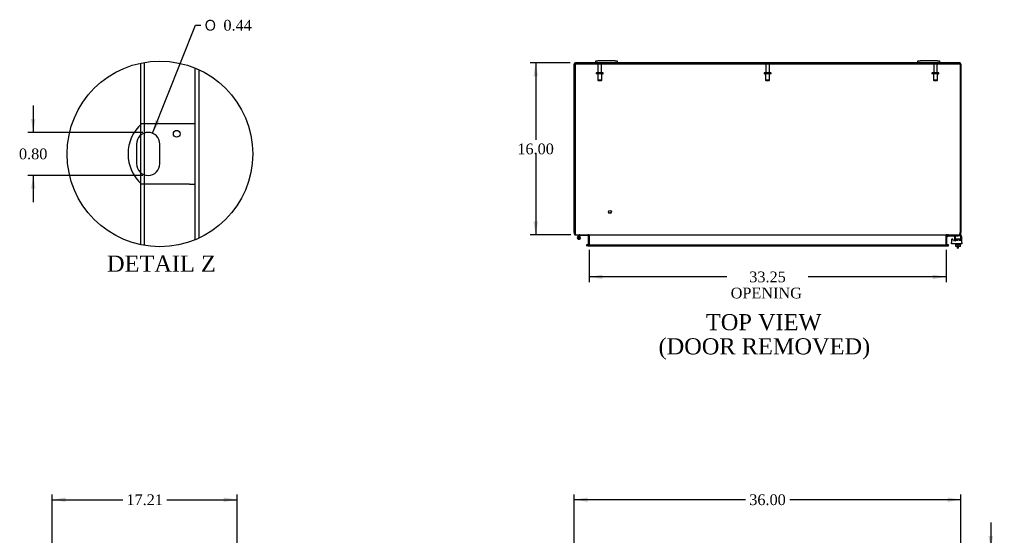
# Model space of a CAD drawing. Header units: inches. Extents: x 9 to 238, y 4 to 159.
# Tile 5 of 10: x 12 to 103, y 100 to 148. Entities that reach past the tile are written whole.
import ezdxf
from ezdxf.enums import TextEntityAlignment as Align

# ---------------------------------------------------------------- set-up
doc = ezdxf.new("R2010")
doc.units = ezdxf.units.IN
doc.header["$MEASUREMENT"] = 0
doc.layers.get('0').update_dxf_attribs({"linetype": 'CONTINUOUS'})
for name, color, linetype in [('COM40153-1', 7, 'CONTINUOUS'), ('COM42667', 7, 'CONTINUOUS'), ('COM42780', 7, 'CONTINUOUS'), ('COM48466', 7, 'CONTINUOUS'), ('COM70236-4', 7, 'CONTINUOUS'), ('DEFAULT', 7, 'CONTINUOUS'), ('FET07710', 7, 'CONTINUOUS'), ('HNG10620-44B', 7, 'CONTINUOUS'), ('HNG10620-44P', 7, 'CONTINUOUS'), ('SCC19011', 7, 'CONTINUOUS'), ('STD21878', 7, 'CONTINUOUS'), ('STD26094', 7, 'CONTINUOUS'), ('WAF25035', 7, 'CONTINUOUS')]:
    doc.layers.add(name, color=color, linetype=linetype)
doc.styles.add('SEACAD_SOLID_EDGE_ANSI1_SY', font='txt')
doc.styles.add('SEACAD_TIMES_NEW_ROMAN', font='times.ttf')

# ---------------------------------------------------------------- blocks, each defined once
blk = doc.blocks.new('GDIMGGROUP2')
at = {"layer": 'DEFAULT', "linetype": 'Continuous'}
for points in [[(15.905, 103.327), (14.655, 103.119), (15.905, 102.911)], [(30.615, 103.327), (30.615, 102.911), (31.865, 103.119)]]:
    blk.add_hatch(color=136, dxfattribs=at).paths.add_polyline_path(points)
at = {"layer": 'DEFAULT', "color": 136, "linetype": 'Continuous'}
for p, q in [((14.655, 98.925), (14.655, 103.619)), ((31.865, 97.992), (31.865, 103.619)), ((14.655, 103.119), (21.204, 103.119)), ((25.316, 103.119), (31.865, 103.119))]:
    blk.add_line(p, q, dxfattribs=at)
at = {"layer": 'DEFAULT', "color": 136, "linetype": 'Continuous', "style": 'SEACAD_TIMES_NEW_ROMAN'}
blk.add_text('17.21', height=1, dxfattribs=at).set_placement((21.554, 103.619), align=Align.TOP_LEFT)
blk = doc.blocks.new('GDIMGGROUP9')
at = {"layer": 'DEFAULT', "linetype": 'Continuous'}
for points in [[(102.226, 99.747), (101.809, 99.747), (102.018, 98.497)], [(102.226, 93.651), (102.018, 94.901), (101.809, 93.651)]]:
    blk.add_hatch(color=136, dxfattribs=at).paths.add_polyline_path(points)
at = {"layer": 'DEFAULT', "color": 136, "linetype": 'Continuous'}
for p, q in [((102.018, 100.997), (102.018, 98.497)), ((99.639, 98.497), (102.518, 98.497)), ((99.671, 94.901), (102.518, 94.901)), ((102.018, 94.901), (102.018, 92.401))]:
    blk.add_line(p, q, dxfattribs=at)
at = {"layer": 'DEFAULT', "color": 136, "linetype": 'Continuous', "style": 'SEACAD_TIMES_NEW_ROMAN'}
for s, p in [('3.60', (100.691, 97.966)), ('TYP', (100.62, 96.466))]:
    blk.add_text(s, height=1, dxfattribs=at).set_placement(p, align=Align.TOP_LEFT)
blk = doc.blocks.new('GDIMGGROUP18')
at = {"layer": 'DEFAULT', "linetype": 'Continuous'}
for points in [[(59.443, 142.524), (59.86, 142.524), (59.651, 143.774)], [(59.443, 129.024), (59.651, 127.774), (59.86, 129.024)]]:
    blk.add_hatch(color=136, dxfattribs=at).paths.add_polyline_path(points)
at = {"layer": 'DEFAULT', "color": 136, "linetype": 'Continuous'}
for p, q in [((62.848, 143.774), (59.151, 143.774)), ((59.651, 143.774), (59.651, 136.624)), ((59.651, 135.274), (59.651, 127.774)), ((62.917, 127.774), (59.151, 127.774))]:
    blk.add_line(p, q, dxfattribs=at)
at = {"layer": 'DEFAULT', "color": 136, "linetype": 'Continuous', "style": 'SEACAD_TIMES_NEW_ROMAN'}
blk.add_text('16.00', height=1, dxfattribs=at).set_placement((57.945, 136.274), align=Align.TOP_LEFT)
blk = doc.blocks.new('GDIMGGROUP19')
at = {"layer": 'DEFAULT', "linetype": 'Continuous'}
for points in [[(65.865, 123.652), (65.865, 124.069), (64.615, 123.86)], [(96.615, 123.652), (97.865, 123.86), (96.615, 124.069)]]:
    blk.add_hatch(color=136, dxfattribs=at).paths.add_polyline_path(points)
at = {"layer": 'DEFAULT', "color": 136, "linetype": 'Continuous'}
for p, q in [((64.615, 126.369), (64.615, 123.36)), ((97.865, 126.369), (97.865, 123.36)), ((77.454, 123.86), (64.615, 123.86)), ((97.865, 123.86), (85.026, 123.86))]:
    blk.add_line(p, q, dxfattribs=at)
at = {"layer": 'DEFAULT', "color": 136, "linetype": 'Continuous', "style": 'SEACAD_TIMES_NEW_ROMAN'}
for s, p in [('33.25', (79.534, 124.36)), ('OPENING ', (77.804, 122.86))]:
    blk.add_text(s, height=1, dxfattribs=at).set_placement(p, align=Align.TOP_LEFT)
blk = doc.blocks.new('GDIMGGROUP21')
at = {"layer": 'DEFAULT', "linetype": 'Continuous'}
for points in [[(64.49, 103.327), (63.24, 103.119), (64.49, 102.911)], [(97.99, 103.327), (97.99, 102.911), (99.24, 103.119)]]:
    blk.add_hatch(color=136, dxfattribs=at).paths.add_polyline_path(points)
at = {"layer": 'DEFAULT', "color": 136, "linetype": 'Continuous'}
for p, q in [((63.24, 98.896), (63.24, 103.619)), ((99.24, 98.896), (99.24, 103.619)), ((79.184, 103.119), (63.24, 103.119)), ((99.24, 103.119), (83.296, 103.119))]:
    blk.add_line(p, q, dxfattribs=at)
at = {"layer": 'DEFAULT', "color": 136, "linetype": 'Continuous', "style": 'SEACAD_TIMES_NEW_ROMAN'}
blk.add_text('36.00', height=1, dxfattribs=at).set_placement((79.534, 103.619), align=Align.TOP_LEFT)
blk = doc.blocks.new('GDIMGGROUP26')
at = {"layer": 'DEFAULT', "linetype": 'Continuous'}
for points in [[(12.668, 138.56), (12.876, 137.31), (13.085, 138.56)], [(12.668, 132.06), (13.085, 132.06), (12.876, 133.31)]]:
    blk.add_hatch(color=136, dxfattribs=at).paths.add_polyline_path(points)
at = {"layer": 'DEFAULT', "color": 136, "linetype": 'Continuous'}
for p, q in [((12.876, 139.81), (12.876, 137.31)), ((23.077, 137.31), (12.376, 137.31)), ((23.077, 133.31), (12.376, 133.31)), ((12.876, 133.31), (12.876, 130.81))]:
    blk.add_line(p, q, dxfattribs=at)
at = {"layer": 'DEFAULT', "color": 136, "linetype": 'Continuous', "style": 'SEACAD_TIMES_NEW_ROMAN'}
blk.add_text('0.80', height=1, dxfattribs=at).set_placement((11.549, 135.81), align=Align.TOP_LEFT)
blk = doc.blocks.new('GDIMGGROUP27')
at = {"layer": 'DEFAULT', "linetype": 'Continuous'}
blk.add_hatch(color=136, dxfattribs=at).paths.add_polyline_path([(24.251, 138.47), (23.981, 137.232), (24.638, 138.316)])
at = {"layer": 'DEFAULT', "color": 136, "linetype": 'Continuous'}
for p, q in [((23.981, 137.232), (27.993, 147.284)), ((27.993, 147.284), (28.493, 147.284))]:
    blk.add_line(p, q, dxfattribs=at)
for s, style, p in [('O', 'SEACAD_SOLID_EDGE_ANSI1_SY', (28.843, 147.784)), ('0.44', 'SEACAD_TIMES_NEW_ROMAN', (30.583, 147.784))]:
    blk.add_text(s, height=1, dxfattribs=dict(at, style=style)).set_placement(p, align=Align.TOP_LEFT)

msp = doc.modelspace()

# ---------------------------------------------------------------- linework, layer by layer
at = {"color": 7}
msp.add_circle((24.669, 135.31), 8.636, dxfattribs=at)
at = {"layer": 'COM40153-1', "color": 7}
for p, q in [((27.411, 138.122), (22.971, 138.122)), ((27.951, 138.122), (27.411, 138.122)), ((22.484, 136.217), (22.484, 134.402)), ((24.669, 134.402), (24.669, 136.217)), ((27.411, 132.497), (22.971, 132.497)), ((27.411, 132.497), (27.951, 132.497)), ((98.918, 126.524), (98.918, 126.702)), ((98.918, 126.524), (98.99, 126.524)), ((98.99, 126.702), (98.99, 126.524))]:
    msp.add_line(p, q, dxfattribs=at)
msp.add_circle((26.232, 137.187), 0.312, dxfattribs=at)
for centre, radius, start, end in [((25.451, 135.31), 3.75, 131.40962, 228.59038), ((23.577, 136.217), 1.092, 0, 180), ((23.577, 134.402), 1.092, 180, 0)]:
    msp.add_arc(centre, radius, start, end, dxfattribs=at)
at = {"layer": 'COM42667', "color": 7}
for p, q in [((98.65, 127.554), (98.65, 127.294)), ((99.336, 127.071), (99.336, 127.554)), ((98.366, 127.327), (98.366, 127.071)), ((98.366, 126.928), (98.366, 127.071)), ((99.336, 126.928), (98.366, 126.928)), ((98.539, 127.262), (98.476, 127.359)), ((99.336, 127.071), (99.336, 126.928))]:
    msp.add_line(p, q, dxfattribs=at)
for centre, radius, start, end in [((98.775, 127.554), 0.125, 90, 180), ((99.211, 127.554), 0.125, 0, 90), ((98.426, 127.327), 0.06, 32.84551, 180), ((98.59, 127.294), 0.06, 212.84551, 0)]:
    msp.add_arc(centre, radius, start, end, dxfattribs=at)
at = {"layer": 'COM42780', "color": 7}
for p, q in [((97.937, 127.682), (97.988, 127.732)), ((97.937, 127.682), (98.004, 127.614)), ((98.004, 127.614), (98.055, 127.665)), ((98.089, 127.679), (98.987, 127.679)), ((98.122, 127.68), (98.122, 127.679)), ((98.122, 127.68), (98.182, 127.68)), ((98.182, 127.68), (98.182, 127.679)), ((98.182, 127.68), (98.21, 127.68)), ((98.21, 127.68), (98.21, 127.679)), ((98.21, 127.68), (98.372, 127.68)), ((98.323, 127.68), (98.323, 127.679)), ((98.372, 127.68), (98.372, 127.679)), ((98.737, 127.344), (98.737, 127.758)), ((99.237, 127.679), (98.987, 127.679)), ((99.132, 127.774), (99.237, 127.774)), ((99.237, 127.774), (99.237, 127.679)), ((99.237, 127.676), (99.237, 127.679)), ((99.237, 127.632), (99.237, 127.679)), ((99.237, 127.342), (99.237, 127.632)), ((98.737, 127.297), (98.987, 127.297)), ((98.737, 127.202), (98.737, 127.288)), ((98.737, 127.202), (98.753, 127.202)), ((98.792, 127.392), (99.182, 127.392)), ((98.792, 127.392), (98.792, 127.313)), ((98.792, 127.309), (98.792, 127.297)), ((98.862, 127.202), (98.862, 127.392)), ((98.881, 127.392), (98.881, 127.202)), ((99.094, 127.202), (99.094, 127.392)), ((99.112, 127.202), (99.112, 127.392)), ((99.182, 127.297), (99.182, 127.335)), ((99.197, 127.202), (99.208, 127.202)), ((99.237, 127.202), (99.237, 127.342))]:
    msp.add_line(p, q, dxfattribs=at)
for radius in [0.143, 0.048]:
    msp.add_arc((98.089, 127.631), radius, 90, 135, dxfattribs=at)
msp.add_ellipse((98.487, 126.674), major_axis=(0, 14.322), ratio=0.017455, start_param=-1.524085, end_param=-1.503851, dxfattribs=at)
msp.add_open_spline([(98.734, 127.671), (98.734, 127.673), (98.733, 127.674), (98.732, 127.678), (98.73, 127.679), (98.728, 127.679)], degree=3, knots=[0.6179659, 0.6179659, 0.6179659, 0.6179659, 0.75, 0.75, 1, 1, 1, 1], dxfattribs=at)
at = {"layer": 'COM48466', "color": 7}
for p, q in [((22.886, 138.045), (22.886, 143.76)), ((23.246, 138.122), (23.246, 143.828)), ((27.951, 127.322), (27.951, 143.298)), ((28.311, 127.479), (28.311, 143.14)), ((63.24, 128), (63.24, 143.666)), ((65.24, 143.774), (63.348, 143.774)), ((95.24, 143.774), (67.24, 143.774)), ((99.132, 143.774), (97.24, 143.774)), ((99.24, 143.666), (99.24, 128)), ((22.886, 137.064), (22.886, 138.045)), ((23.246, 137.259), (23.246, 138.122)), ((22.886, 133.555), (22.886, 137.064)), ((23.246, 133.361), (23.246, 137.259)), ((22.886, 132.574), (22.886, 133.555)), ((23.246, 132.497), (23.246, 133.361)), ((22.886, 126.859), (22.886, 132.574)), ((23.246, 126.791), (23.246, 132.497)), ((63.24, 128), (63.24, 127.882)), ((63.312, 127.882), (63.24, 127.882)), ((63.312, 128), (63.312, 127.882)), ((63.348, 127.846), (63.329, 127.852)), ((63.348, 127.846), (63.348, 127.774)), ((63.348, 127.774), (63.417, 127.774)), ((64.542, 127.748), (64.604, 127.766)), ((64.543, 127.738), (64.543, 126.869)), ((64.615, 127.738), (64.615, 126.869)), ((97.865, 127.738), (97.865, 126.869)), ((97.939, 127.748), (97.876, 127.766)), ((97.937, 126.869), (97.937, 127.738)), ((99.063, 127.774), (99.132, 127.774)), ((99.132, 127.846), (99.152, 127.852)), ((99.132, 127.846), (99.132, 127.774)), ((99.168, 127.882), (99.168, 128)), ((99.168, 127.882), (99.24, 127.882)), ((99.24, 127.882), (99.24, 128)), ((64.456, 126.833), (64.385, 126.833)), ((64.385, 126.833), (64.385, 126.761)), ((64.456, 126.761), (64.385, 126.761)), ((64.48, 126.833), (64.456, 126.833)), ((64.48, 126.761), (64.456, 126.761)), ((64.541, 126.857), (64.592, 126.839)), ((97.939, 126.857), (97.889, 126.839)), ((98.025, 126.833), (98.001, 126.833)), ((98.001, 126.761), (98.025, 126.761)), ((98.095, 126.833), (98.025, 126.833)), ((98.025, 126.761), (98.095, 126.761)), ((98.095, 126.761), (98.095, 126.833))]:
    msp.add_line(p, q, dxfattribs=at)
for centre, radius, start, end in [((63.348, 143.666), 0.108, 90, 180), ((99.132, 143.666), 0.108, 0, 90), ((63.348, 127.882), 0.108, 180, 237.35691), ((63.348, 127.883), 0.109, 237.44818, 269.9087), ((63.348, 127.882), 0.036, 180, 237.3569), ((64.507, 127.738), 0.036, 16.22048, 90), ((64.507, 127.738), 0.036, 0, 16.22048), ((64.507, 127.738), 0.108, 0, 16.22048), ((97.973, 127.738), 0.108, 163.77952, 180), ((97.973, 127.738), 0.036, 163.77952, 180), ((97.973, 127.738), 0.036, 90.0001, 163.77941), ((99.132, 127.882), 0.108, 270, 302.64312), ((99.132, 127.882), 0.036, 302.6431, 0), ((99.132, 127.882), 0.108, 302.64308, 0), ((64.507, 126.869), 0.036, 270, 340.21791), ((64.507, 126.869), 0.036, 340.21791, 0), ((64.507, 126.869), 0.108, 347.00131, 0), ((97.973, 126.869), 0.108, 180, 192.99869), ((97.973, 126.869), 0.036, 180, 199.78209), ((97.973, 126.869), 0.036, 199.78217, 269.99992)]:
    msp.add_arc(centre, radius, start, end, dxfattribs=at)
at = {"layer": 'COM70236-4', "color": 7}
for p, q in [((63.312, 143.702), (99.168, 143.702)), ((63.312, 143.702), (63.312, 128)), ((99.168, 143.702), (99.168, 128)), ((63.417, 127.774), (99.063, 127.774)), ((64.64, 127.748), (64.64, 127.738)), ((64.64, 126.869), (64.64, 127.738)), ((97.84, 127.738), (97.84, 127.748)), ((97.84, 127.738), (97.84, 126.869)), ((64.52, 126.833), (64.48, 126.833)), ((64.48, 126.833), (64.48, 126.761)), ((64.52, 126.761), (64.48, 126.761)), ((64.52, 126.833), (97.961, 126.833)), ((64.52, 126.761), (97.961, 126.761)), ((64.64, 126.869), (64.64, 126.857)), ((97.84, 126.857), (97.84, 126.869)), ((98.001, 126.833), (97.961, 126.833)), ((98.001, 126.761), (97.961, 126.761)), ((98.001, 126.761), (98.001, 126.833))]:
    msp.add_line(p, q, dxfattribs=at)
for centre, radius, start, end in [((63.562, 128), 0.25, 180, 208.15463), ((63.556, 127.927), 0.219, 191.93447, 218.52833), ((63.421, 127.821), 0.0474, 219.5351, 265.4044), ((64.557, 127.631), 0.144, 54.83346, 86.51169), ((97.923, 127.631), 0.144, 93.48831, 125.16654), ((99.059, 127.821), 0.0474, 274.59556, 320.46489), ((98.925, 127.927), 0.219, 321.47168, 348.06552), ((98.918, 128), 0.25, 331.84537, 0), ((64.548, 127.023), 0.19, 272.31785, 299.10882), ((97.933, 127.023), 0.19, 240.89118, 267.68215)]:
    msp.add_arc(centre, radius, start, end, dxfattribs=at)
at = {"layer": 'FET07710', "color": 7}
for p, q in [((65.24, 143.961), (65.428, 143.961)), ((65.24, 143.774), (65.24, 143.961)), ((67.053, 143.961), (65.428, 143.961)), ((67.053, 143.961), (67.24, 143.961)), ((67.24, 143.961), (67.24, 143.774)), ((95.24, 143.961), (95.428, 143.961)), ((95.24, 143.774), (95.24, 143.961)), ((97.053, 143.961), (95.428, 143.961)), ((97.053, 143.961), (97.24, 143.961)), ((97.24, 143.961), (97.24, 143.774)), ((65.428, 143.774), (65.24, 143.774)), ((67.053, 143.774), (65.428, 143.774)), ((67.24, 143.774), (67.053, 143.774)), ((95.428, 143.774), (95.24, 143.774)), ((97.053, 143.774), (95.428, 143.774)), ((97.24, 143.774), (97.053, 143.774))]:
    msp.add_line(p, q, dxfattribs=at)
at = {"layer": 'HNG10620-44B', "color": 7}
for p, q in [((63.679, 127.73), (63.571, 127.621)), ((63.722, 127.688), (63.662, 127.628)), ((63.697, 127.748), (63.679, 127.73)), ((63.679, 127.73), (63.722, 127.688)), ((63.725, 127.66), (63.715, 127.628)), ((63.739, 127.705), (63.722, 127.688)), ((64.495, 127.714), (63.76, 127.714)), ((64.495, 127.774), (64.495, 127.714))]:
    msp.add_line(p, q, dxfattribs=at)
for centre, radius, start, end in [((63.679, 127.513), 0.154, 135, 72.81814), ((63.76, 127.685), 0.089, 90, 135), ((63.76, 127.685), 0.029, 90, 135)]:
    msp.add_arc(centre, radius, start, end, dxfattribs=at)
at = {"layer": 'HNG10620-44P', "color": 7}
for p, q in [((63.614, 127.628), (63.614, 127.398)), ((63.744, 127.628), (63.614, 127.628)), ((63.744, 127.628), (63.744, 127.398)), ((63.614, 127.398), (63.744, 127.398))]:
    msp.add_line(p, q, dxfattribs=at)
for centre, start, end in [((63.848, 127.508), 152.90117, 179.0261), ((63.848, 127.517), 180.97221, 207.10044), ((63.511, 127.508), 0.97218, 27.10055), ((63.511, 127.517), 332.90064, 359.02621)]:
    msp.add_arc(centre, 0.262, start, end, dxfattribs=at)
at = {"layer": 'SCC19011', "color": 7}
for p, q in [((98.772, 126.702), (98.772, 126.883)), ((98.987, 126.702), (98.772, 126.702)), ((98.987, 126.702), (98.987, 126.883)), ((99.202, 126.702), (98.987, 126.702)), ((99.202, 126.702), (99.202, 126.883))]:
    msp.add_line(p, q, dxfattribs=at)
at = {"layer": 'STD21878', "color": 7}
for radius in [0.141, 0.125]:
    msp.add_circle((66.562, 129.906), radius, dxfattribs=at)
at = {"layer": 'STD26094', "color": 7}
for p, q in [((65.45, 143.642), (65.45, 142.865)), ((65.72, 143.702), (65.51, 143.702)), ((65.78, 142.865), (65.78, 143.642)), ((81.075, 143.642), (81.075, 142.865)), ((81.345, 143.702), (81.135, 143.702)), ((81.405, 142.865), (81.405, 143.642)), ((96.7, 143.642), (96.7, 142.865)), ((96.97, 143.702), (96.76, 143.702)), ((97.03, 142.865), (97.03, 143.642)), ((65.29, 142.835), (65.29, 142.795)), ((65.91, 142.865), (65.32, 142.865)), ((65.91, 142.765), (65.32, 142.765)), ((65.428, 142.765), (65.428, 142.177)), ((65.803, 142.177), (65.428, 142.177)), ((65.428, 142.177), (65.465, 142.14)), ((65.465, 142.14), (65.765, 142.14)), ((65.765, 142.14), (65.803, 142.177)), ((65.803, 142.177), (65.803, 142.765)), ((65.94, 142.795), (65.94, 142.835)), ((80.915, 142.835), (80.915, 142.795)), ((81.535, 142.865), (80.945, 142.865)), ((81.535, 142.765), (80.945, 142.765)), ((81.053, 142.765), (81.053, 142.177)), ((81.428, 142.177), (81.053, 142.177)), ((81.053, 142.177), (81.09, 142.14)), ((81.09, 142.14), (81.39, 142.14)), ((81.39, 142.14), (81.428, 142.177)), ((81.428, 142.177), (81.428, 142.765)), ((81.565, 142.795), (81.565, 142.835)), ((96.54, 142.835), (96.54, 142.795)), ((97.16, 142.865), (96.57, 142.865)), ((97.16, 142.765), (96.57, 142.765)), ((96.678, 142.765), (96.678, 142.177)), ((97.053, 142.177), (96.678, 142.177)), ((96.678, 142.177), (96.715, 142.14)), ((96.715, 142.14), (97.015, 142.14)), ((97.015, 142.14), (97.053, 142.177)), ((97.053, 142.177), (97.053, 142.765)), ((97.19, 142.795), (97.19, 142.835))]:
    msp.add_line(p, q, dxfattribs=at)
for centre, radius, start, end in [((65.51, 143.642), 0.06, 90, 180), ((65.72, 143.642), 0.06, 0, 90), ((81.135, 143.642), 0.06, 90, 180), ((81.345, 143.642), 0.06, 0, 90), ((96.76, 143.642), 0.06, 90, 180), ((96.97, 143.642), 0.06, 0, 90), ((65.32, 142.835), 0.03, 90, 180), ((65.32, 142.795), 0.03, 180, 270), ((65.91, 142.835), 0.03, 0, 90), ((65.91, 142.795), 0.03, 270, 0), ((80.945, 142.835), 0.03, 90, 180), ((80.945, 142.795), 0.03, 180, 270), ((81.535, 142.835), 0.03, 0, 90), ((81.535, 142.795), 0.03, 270, 0), ((96.57, 142.835), 0.03, 90, 180), ((96.57, 142.795), 0.03, 180, 270), ((97.16, 142.835), 0.03, 0, 90), ((97.16, 142.795), 0.03, 270, 0)]:
    msp.add_arc(centre, radius, start, end, dxfattribs=at)
at = {"layer": 'WAF25035', "color": 7}
for p, q in [((98.737, 126.928), (98.737, 126.883)), ((98.737, 126.883), (99.237, 126.883)), ((99.237, 126.883), (99.237, 126.928))]:
    msp.add_line(p, q, dxfattribs=at)

# ---------------------------------------------------------------- block references
at = {"layer": 'DEFAULT', "color": 7}
for name in ['GDIMGGROUP27', 'GDIMGGROUP18', 'GDIMGGROUP26', 'GDIMGGROUP19', 'GDIMGGROUP2', 'GDIMGGROUP21', 'GDIMGGROUP9']:
    msp.add_blockref(name, (0, 0), dxfattribs=at)

# ---------------------------------------------------------------- texts
at = {"layer": 'DEFAULT', "color": 7, "style": 'SEACAD_TIMES_NEW_ROMAN'}
for s, p in [('DETAIL Z', (19.746, 125.843)), ('TOP VIEW', (75.498, 120.398)), ('(DOOR REMOVED)', (71.09, 118.148))]:
    msp.add_text(s, height=1.5, dxfattribs=at).set_placement(p, align=Align.TOP_LEFT)

doc.saveas('drawing.dxf')
